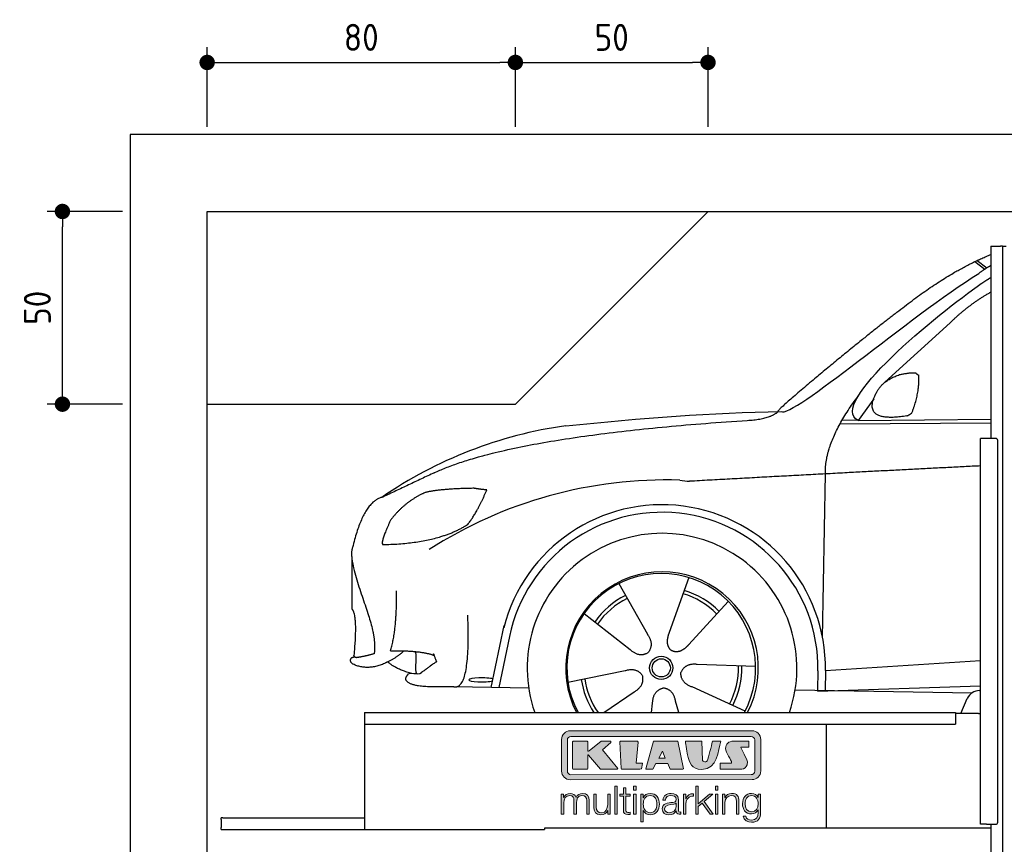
# Model space of a CAD drawing. Header units: millimetres. Extents: x -287 to 6264, y -293 to 3898.
# Tile 2 of 3: x -287 to 2269, y 1758 to 3898. Entities that reach past the tile are written whole.
import ezdxf

# ---------------------------------------------------------------- set-up
doc = ezdxf.new("R2010")
doc.units = ezdxf.units.MM
for name, color, linetype in [('4', 3, 'Continuous'), ('5', 3, 'Continuous'), ('Car', 10, 'Continuous'), ('Logo', 7, 'Continuous')]:
    doc.layers.add(name, color=color, linetype=linetype)
doc.styles.get("Standard").update_dxf_attribs({"font": 'ISOCP.SHX'})
doc.dimstyles.new('GEN-ISO$0', dxfattribs={"dimscale": 20, "dimtxt": 3.5, "dimasz": 2, "dimexe": 2, "dimexo": 1, "dimgap": 1.5, "dimtad": 1, "dimdec": 1, "dimlfac": 0.1, "dimdsep": 46, "dimtxsty": 'STANDARD', "dimblk": 'PUNKT', "dimcen": 2, "dimclrd": 256, "dimclre": 256, "dimclrt": 2, "dimadec": 0, "dimazin": 0, "dimtp": 0.1, "dimtm": 0.1, "dimtfac": 0.71, "dimtdec": 1, "dimtmove": 2, "dimatfit": 3, "dimldrblk": 'PUNKT', "dimfxl": 1, "dimtolj": 1, "dimarcsym": 0})

# ---------------------------------------------------------------- blocks, each defined once
blk = doc.blocks.new('PUNKT')
at = {"layer": '4', "color": 0, "linetype": 'ByBlock'}
blk.add_line((-0.5, 0), (-1, 0), dxfattribs=at)
at = {"layer": '4', "color": 0, "linetype": 'ByBlock', "const_width": 0.5}
blk.add_lwpolyline([(-0.25, 0, 1), (0.25, 0, 1)], format="xyb", close=True, dxfattribs=at)
blk = doc.blocks.new('*D4')
at = {"layer": '5', "lineweight": -2}
for p, q in [((-20, 3400), (-215.7, 3400)), ((-175.7, 2940), (-175.7, 3360)), ((-20, 2900), (-215.7, 2900))]:
    blk.add_line(p, q, dxfattribs=at)
at = {"layer": 'DEFPOINTS', "color": 0}
for p in [(-175.7, 3400), (0, 3400), (0, 2900)]:
    blk.add_point(p, dxfattribs=at)
at = {"layer": '5', "lineweight": -2, "xscale": 40, "yscale": 40, "zscale": 40}
for p, rotation in [((-175.7, 3400), 90), ((-175.7, 2900), 270)]:
    blk.add_blockref('PUNKT', p, dxfattribs=dict(at, rotation=rotation))
at = {"layer": '5', "color": 2, "insert": (-240.7, 3150), "char_height": 70, "attachment_point": 5, "rotation": 90}
blk.add_mtext('\\A1;50', dxfattribs=at)
blk = doc.blocks.new('*D5')
at = {"layer": '5', "lineweight": -2}
for p, q in [((200, 3620), (200, 3826.7)), ((1000, 3620), (1000, 3826.7)), ((240, 3786.7), (960, 3786.7))]:
    blk.add_line(p, q, dxfattribs=at)
at = {"layer": 'DEFPOINTS', "color": 0}
for p in [(1000, 3786.7), (200, 3600), (1000, 3600)]:
    blk.add_point(p, dxfattribs=at)
at = {"layer": '5', "lineweight": -2, "xscale": 40, "yscale": 40, "zscale": 40, "rotation": 180}
blk.add_blockref('PUNKT', (200, 3786.7), dxfattribs=at)
at = {"layer": '5', "lineweight": -2, "xscale": 40, "yscale": 40, "zscale": 40}
blk.add_blockref('PUNKT', (1000, 3786.7), dxfattribs=at)
at = {"layer": '5', "color": 2, "insert": (600, 3851.7), "char_height": 70, "attachment_point": 5}
blk.add_mtext('\\A1;80', dxfattribs=at)
blk = doc.blocks.new('*D6')
at = {"layer": '5', "lineweight": -2}
for p, q in [((1000, 3620), (1000, 3826.7)), ((1500, 3620), (1500, 3826.7)), ((1040, 3786.7), (1460, 3786.7))]:
    blk.add_line(p, q, dxfattribs=at)
at = {"layer": 'DEFPOINTS', "color": 0}
for p in [(1500, 3786.7), (1000, 3600), (1500, 3600)]:
    blk.add_point(p, dxfattribs=at)
at = {"layer": '5', "lineweight": -2, "xscale": 40, "yscale": 40, "zscale": 40, "rotation": 180}
blk.add_blockref('PUNKT', (1000, 3786.7), dxfattribs=at)
at = {"layer": '5', "lineweight": -2, "xscale": 40, "yscale": 40, "zscale": 40}
blk.add_blockref('PUNKT', (1500, 3786.7), dxfattribs=at)
at = {"layer": '5', "color": 2, "insert": (1250, 3851.7), "char_height": 70, "attachment_point": 5}
blk.add_mtext('\\A1;50', dxfattribs=at)
blk = doc.blocks.new('KLAUS')
at = {"layer": 'Logo'}
h = blk.add_hatch(color=8, dxfattribs=at)
h.dxf.hatch_style = 2
edge = h.paths.add_edge_path()
edge.add_spline(control_points=[(3.6, 29.09), (2.88, 29.09), (2.3, 28.51), (2.3, 27.8), (2.3, 27.8), (2.3, 16.11), (2.3, 16.11), (2.3, 15.39), (2.88, 14.81), (3.6, 14.81), (3.6, 14.81), (71.16, 14.81), (71.16, 14.81), (71.88, 14.81), (72.46, 15.39), (72.46, 16.11), (72.46, 16.11), (72.46, 27.8), (72.46, 27.8), (72.46, 28.51), (71.88, 29.09), (71.16, 29.09), (71.16, 29.09), (3.6, 29.09), (3.6, 29.09), (3.6, 29.09), (3.6, 29.09), (3.6, 29.09)], knot_values=[0, 0, 0, 0, 1, 1, 1, 2, 2, 2, 3, 3, 3, 4, 4, 4, 5, 5, 5, 6, 6, 6, 7, 7, 7, 8, 8, 8, 9, 9, 9, 9], degree=3, periodic=0)
edge = h.paths.add_edge_path()
edge.add_spline(control_points=[(3.35, 31.23), (3.35, 31.23), (71.47, 31.23), (71.47, 31.23), (73.26, 31.23), (74.71, 29.77), (74.71, 27.99), (74.71, 27.99), (74.71, 16.17), (74.71, 16.17), (74.71, 14.38), (73.26, 12.93), (71.47, 12.93), (71.47, 12.93), (3.35, 12.93), (3.35, 12.93), (1.56, 12.93), (0.11, 14.38), (0.11, 16.17), (0.11, 16.17), (0.11, 27.99), (0.11, 27.99), (0.11, 29.77), (1.56, 31.23), (3.35, 31.23), (3.35, 31.23), (3.35, 31.23), (3.35, 31.23)], knot_values=[0, 0, 0, 0, 1, 1, 1, 2, 2, 2, 3, 3, 3, 4, 4, 4, 5, 5, 5, 6, 6, 6, 7, 7, 7, 8, 8, 8, 9, 9, 9, 9], degree=3, periodic=0)
h = blk.add_hatch(color=8, dxfattribs=at)
h.dxf.hatch_style = 2
edge = h.paths.add_edge_path()
edge.add_spline(control_points=[(4.5, 27.33), (4.5, 27.33), (9.7, 27.33), (9.7, 27.33), (9.84, 27.33), (9.96, 27.22), (9.96, 27.08), (9.96, 27.08), (9.96, 23.69), (9.96, 23.69), (9.96, 23.69), (9.94, 23.64), (10.04, 23.59), (10.14, 23.53), (10.2, 23.57), (10.2, 23.57), (10.2, 23.57), (10.51, 23.75), (10.51, 23.75), (10.51, 23.75), (14.94, 27.33), (14.94, 27.33), (14.94, 27.33), (18.41, 27.33), (18.41, 27.33), (18.41, 27.33), (18.49, 27.33), (18.56, 27.2), (18.65, 27.04), (18.53, 26.91), (18.53, 26.91), (18.53, 26.91), (15.49, 24.11), (15.49, 24.11), (15.49, 24.11), (21.14, 17.06), (21.14, 17.06), (21.14, 17.06), (21.13, 16.91), (21.13, 16.91), (21.08, 16.84), (20.99, 16.82), (20.99, 16.82), (20.99, 16.82), (14.7, 16.82), (14.7, 16.82), (14.7, 16.82), (10.26, 22.17), (10.26, 22.17), (10.26, 22.17), (10.19, 22.24), (10.08, 22.21), (9.97, 22.18), (9.96, 22.11), (9.96, 22.11), (9.96, 22.11), (9.96, 17.08), (9.96, 17.08), (9.96, 16.94), (9.84, 16.82), (9.7, 16.82), (9.7, 16.82), (4.5, 16.82), (4.5, 16.82), (4.36, 16.82), (4.25, 16.94), (4.25, 17.08), (4.25, 17.08), (4.25, 27.08), (4.25, 27.08), (4.25, 27.22), (4.36, 27.33), (4.5, 27.33), (4.5, 27.33), (4.5, 27.33), (4.5, 27.33)], knot_values=[0, 0, 0, 0, 1, 1, 1, 2, 2, 2, 3, 3, 3, 4, 4, 4, 5, 5, 5, 6, 6, 6, 7, 7, 7, 8, 8, 8, 9, 9, 9, 10, 10, 10, 11, 11, 11, 12, 12, 12, 13, 13, 13, 14, 14, 14, 15, 15, 15, 16, 16, 16, 17, 17, 17, 18, 18, 18, 19, 19, 19, 20, 20, 20, 21, 21, 21, 22, 22, 22, 23, 23, 23, 24, 24, 24, 25, 25, 25, 25], degree=3, periodic=0)
h = blk.add_hatch(color=8, dxfattribs=at)
h.dxf.hatch_style = 2
h.paths.add_polyline_path([(22.42, 17.06), (21.97, 27.15), (22.24, 27.33), (28.55, 27.33), (28.86, 26.97), (28.01, 19.08), (30.26, 19.07), (30.44, 18.95), (30.08, 16.95), (29.49, 16.82), (22.6, 16.82)])
h = blk.add_hatch(color=8, dxfattribs=at)
h.paths.add_polyline_path([(36.52, 21.01), (38.93, 21.01), (37.87, 23.57)])
h.paths.add_polyline_path([(34.52, 27.33), (43.65, 27.33), (45.76, 16.94), (45.57, 16.82), (40.83, 16.82), (39.89, 18.95), (35.42, 18.95), (34.27, 16.82), (31.78, 16.82), (31.66, 17)])
h = blk.add_hatch(color=8, dxfattribs=at)
h.dxf.hatch_style = 2
edge = h.paths.add_edge_path()
edge.add_spline(control_points=[(52.69, 27.32), (52.69, 27.32), (52.88, 20.14), (52.88, 20.14), (53.01, 19.89), (53.2, 19.77), (53.43, 19.71), (53.91, 19.59), (54.43, 19.57), (54.64, 20.03), (55.23, 21.34), (56.27, 25.45), (56.6, 27.33), (56.6, 27.33), (59.77, 27.33), (59.77, 27.33), (58.77, 23.9), (58.56, 16.82), (52.63, 16.76), (48.72, 16.72), (48.01, 19.35), (47.27, 22.24), (46.89, 23.68), (46.54, 27.33), (46.54, 27.33), (46.54, 27.33), (52.69, 27.32), (52.69, 27.32), (52.69, 27.32), (52.69, 27.32), (52.69, 27.32)], knot_values=[0, 0, 0, 0, 1, 1, 1, 2, 2, 2, 3, 3, 3, 4, 4, 4, 5, 5, 5, 6, 6, 6, 7, 7, 7, 8, 8, 8, 9, 9, 9, 10, 10, 10, 10], degree=3, periodic=0)
h = blk.add_hatch(color=8, dxfattribs=at)
h.dxf.hatch_style = 2
edge = h.paths.add_edge_path()
edge.add_spline(control_points=[(64.46, 27.33), (64.46, 27.33), (70.31, 27.33), (70.31, 27.33), (70.31, 26.52), (70.31, 26.02), (70.31, 25.12), (70.31, 25.12), (67.3, 25.12), (67.3, 25.12), (67.24, 25.04), (67.25, 25.11), (67.25, 24.91), (67.25, 24.88), (69.73, 20.38), (69.73, 19.57), (69.73, 16.4), (67.22, 16.81), (65.9, 16.82), (65.9, 16.82), (59.59, 16.82), (59.59, 16.82), (59.59, 17.76), (59.59, 18.23), (59.59, 19.14), (59.59, 19.14), (63.75, 19.14), (63.75, 19.14), (63.82, 19.22), (63.81, 19.11), (63.81, 19.31), (63.81, 20.32), (61.58, 23.06), (61.58, 24.63), (61.58, 26.33), (62.83, 27.34), (64.46, 27.33), (64.46, 27.33), (64.46, 27.33), (64.46, 27.33)], knot_values=[0, 0, 0, 0, 1, 1, 1, 2, 2, 2, 3, 3, 3, 4, 4, 4, 5, 5, 5, 6, 6, 6, 7, 7, 7, 8, 8, 8, 9, 9, 9, 10, 10, 10, 11, 11, 11, 12, 12, 12, 13, 13, 13, 13], degree=3, periodic=0)
h = blk.add_hatch(color=30, dxfattribs=at)
h.dxf.hatch_style = 2
edge = h.paths.add_edge_path()
edge.add_spline(control_points=[(0, 0), (0, 0), (0.92, 0), (0.92, 0), (0.92, 0), (0.92, 4.22), (0.92, 4.22), (0.94, 5.8), (1.58, 7), (3.18, 7), (4.35, 7), (4.77, 6.15), (4.76, 5.12), (4.76, 5.12), (4.76, 0), (4.76, 0), (4.76, 0), (5.68, 0), (5.68, 0), (5.68, 0), (5.68, 4.27), (5.68, 4.27), (5.68, 5.68), (6.14, 7), (7.73, 7), (9.05, 7), (9.52, 6.32), (9.52, 5.08), (9.52, 5.08), (9.52, 0), (9.52, 0), (9.52, 0), (10.44, 0), (10.44, 0), (10.44, 0), (10.44, 5.12), (10.44, 5.12), (10.44, 6.91), (9.59, 7.77), (7.94, 7.77), (6.94, 7.77), (5.99, 7.29), (5.54, 6.3), (5.26, 7.29), (4.36, 7.77), (3.37, 7.77), (2.17, 7.77), (1.38, 7.19), (0.89, 6.28), (0.89, 6.28), (0.85, 6.28), (0.85, 6.28), (0.85, 6.28), (0.85, 7.55), (0.85, 7.55), (0.85, 7.55), (0, 7.55), (0, 7.55), (0, 7.55), (0, 0), (0, 0), (0, 0), (0, 0), (0, 0)], knot_values=[0, 0, 0, 0, 1, 1, 1, 2, 2, 2, 3, 3, 3, 4, 4, 4, 5, 5, 5, 6, 6, 6, 7, 7, 7, 8, 8, 8, 9, 9, 9, 10, 10, 10, 11, 11, 11, 12, 12, 12, 13, 13, 13, 14, 14, 14, 15, 15, 15, 16, 16, 16, 17, 17, 17, 18, 18, 18, 19, 19, 19, 20, 20, 20, 21, 21, 21, 21], degree=3, periodic=0)
h = blk.add_hatch(color=30, dxfattribs=at)
h.dxf.hatch_style = 2
edge = h.paths.add_edge_path()
edge.add_spline(control_points=[(18.31, 7.55), (18.31, 7.55), (17.39, 7.55), (17.39, 7.55), (17.39, 7.55), (17.39, 3.59), (17.39, 3.59), (17.39, 2.05), (16.7, 0.56), (15.12, 0.56), (13.66, 0.56), (13.15, 1.27), (13.1, 2.64), (13.1, 2.64), (13.1, 7.55), (13.1, 7.55), (13.1, 7.55), (12.18, 7.55), (12.18, 7.55), (12.18, 7.55), (12.18, 2.65), (12.18, 2.65), (12.18, 0.89), (12.93, -0.22), (14.83, -0.22), (15.96, -0.22), (16.95, 0.35), (17.44, 1.36), (17.44, 1.36), (17.47, 1.36), (17.47, 1.36), (17.47, 1.36), (17.47, 0), (17.47, 0), (17.47, 0), (18.31, 0), (18.31, 0), (18.31, 0), (18.31, 7.55), (18.31, 7.55), (18.31, 7.55), (18.31, 7.55), (18.31, 7.55)], knot_values=[0, 0, 0, 0, 1, 1, 1, 2, 2, 2, 3, 3, 3, 4, 4, 4, 5, 5, 5, 6, 6, 6, 7, 7, 7, 8, 8, 8, 9, 9, 9, 10, 10, 10, 11, 11, 11, 12, 12, 12, 13, 13, 13, 14, 14, 14, 14], degree=3, periodic=0)
h = blk.add_hatch(color=30, dxfattribs=at)
h.dxf.hatch_style = 2
h.paths.add_polyline_path([(20.07, 0), (20.99, 0), (20.99, 10.45), (20.07, 10.45)])
h = blk.add_hatch(color=30, dxfattribs=at)
h.dxf.hatch_style = 2
edge = h.paths.add_edge_path()
edge.add_spline(control_points=[(24.22, 9.82), (24.22, 9.82), (23.3, 9.82), (23.3, 9.82), (23.3, 9.82), (23.3, 7.55), (23.3, 7.55), (23.3, 7.55), (21.98, 7.55), (21.98, 7.55), (21.98, 7.55), (21.98, 6.78), (21.98, 6.78), (21.98, 6.78), (23.3, 6.78), (23.3, 6.78), (23.3, 6.78), (23.3, 1.61), (23.3, 1.61), (23.28, 0.32), (23.71, -0.09), (24.94, -0.09), (25.22, -0.09), (25.48, -0.06), (25.76, -0.06), (25.76, -0.06), (25.76, 0.73), (25.76, 0.73), (25.5, 0.7), (25.23, 0.69), (24.97, 0.69), (24.31, 0.73), (24.22, 1.08), (24.22, 1.68), (24.22, 1.68), (24.22, 6.78), (24.22, 6.78), (24.22, 6.78), (25.76, 6.78), (25.76, 6.78), (25.76, 6.78), (25.76, 7.55), (25.76, 7.55), (25.76, 7.55), (24.22, 7.55), (24.22, 7.55), (24.22, 7.55), (24.22, 9.82), (24.22, 9.82), (24.22, 9.82), (24.22, 9.82), (24.22, 9.82)], knot_values=[0, 0, 0, 0, 1, 1, 1, 2, 2, 2, 3, 3, 3, 4, 4, 4, 5, 5, 5, 6, 6, 6, 7, 7, 7, 8, 8, 8, 9, 9, 9, 10, 10, 10, 11, 11, 11, 12, 12, 12, 13, 13, 13, 14, 14, 14, 15, 15, 15, 16, 16, 16, 17, 17, 17, 17], degree=3, periodic=0)
h = blk.add_hatch(color=30, dxfattribs=at)
h.paths.add_polyline_path([(27.1, 0), (28.03, 0), (28.03, 7.55), (27.1, 7.55)])
h.paths.add_polyline_path([(27.1, 8.98), (28.03, 8.98), (28.03, 10.45), (27.1, 10.45)])
h = blk.add_hatch(color=30, dxfattribs=at)
edge = h.paths.add_edge_path()
edge.add_spline(control_points=[(35.84, 3.78), (35.84, 2.21), (35.12, 0.56), (33.37, 0.56), (31.4, 0.56), (30.72, 2.21), (30.72, 3.78), (30.72, 5.49), (31.33, 7), (33.37, 7), (35.12, 7), (35.84, 5.34), (35.84, 3.78), (35.84, 3.78), (35.84, 3.78), (35.84, 3.78)], knot_values=[0, 0, 0, 0, 1, 1, 1, 2, 2, 2, 3, 3, 3, 4, 4, 4, 5, 5, 5, 5], degree=3, periodic=0)
edge = h.paths.add_edge_path()
edge.add_spline(control_points=[(29.79, -2.8), (29.79, -2.8), (30.72, -2.8), (30.72, -2.8), (30.72, -2.8), (30.72, 1.43), (30.72, 1.43), (30.72, 1.43), (30.74, 1.43), (30.74, 1.43), (31.14, 0.35), (32.24, -0.22), (33.37, -0.22), (35.66, -0.22), (36.76, 1.64), (36.76, 3.78), (36.76, 5.91), (35.66, 7.77), (33.37, 7.77), (32.15, 7.77), (31.1, 7.14), (30.67, 6.12), (30.67, 6.12), (30.64, 6.12), (30.64, 6.12), (30.64, 6.12), (30.64, 7.55), (30.64, 7.55), (30.64, 7.55), (29.79, 7.55), (29.79, 7.55), (29.79, 7.55), (29.79, -2.8), (29.79, -2.8), (29.79, -2.8), (29.79, -2.8), (29.79, -2.8)], knot_values=[0, 0, 0, 0, 1, 1, 1, 2, 2, 2, 3, 3, 3, 4, 4, 4, 5, 5, 5, 6, 6, 6, 7, 7, 7, 8, 8, 8, 9, 9, 9, 10, 10, 10, 11, 11, 11, 12, 12, 12, 12], degree=3, periodic=0)
h = blk.add_hatch(color=30, dxfattribs=at)
edge = h.paths.add_edge_path()
edge.add_spline(control_points=[(43.03, 2.93), (43.04, 1.45), (41.8, 0.56), (40.39, 0.56), (39.53, 0.56), (38.71, 1.13), (38.71, 2.05), (38.71, 3.53), (40.66, 3.51), (42.22, 3.79), (42.47, 3.84), (42.88, 3.91), (43, 4.13), (43, 4.13), (43.03, 4.13), (43.03, 4.13), (43.03, 4.13), (43.03, 2.93), (43.03, 2.93), (43.03, 2.93), (43.03, 2.93), (43.03, 2.93)], knot_values=[0, 0, 0, 0, 1, 1, 1, 2, 2, 2, 3, 3, 3, 4, 4, 4, 5, 5, 5, 6, 6, 6, 7, 7, 7, 7], degree=3, periodic=0)
edge = h.paths.add_edge_path()
edge.add_spline(control_points=[(39.03, 5.24), (39.06, 6.47), (39.91, 7), (41.05, 7), (42.14, 7), (43.03, 6.69), (43.03, 5.45), (43.03, 4.61), (42.6, 4.51), (41.84, 4.42), (39.85, 4.19), (37.79, 4.11), (37.79, 1.99), (37.79, 0.47), (38.93, -0.22), (40.32, -0.22), (41.77, -0.22), (42.43, 0.34), (43.07, 1.32), (43.07, 1.32), (43.1, 1.32), (43.1, 1.32), (43.1, 0.53), (43.25, 0), (44.19, 0), (44.43, 0), (44.58, 0.01), (44.79, 0.06), (44.79, 0.06), (44.79, 0.83), (44.79, 0.83), (44.71, 0.81), (44.6, 0.78), (44.49, 0.78), (44.13, 0.78), (43.95, 0.98), (43.95, 1.33), (43.95, 1.33), (43.95, 5.34), (43.95, 5.34), (43.95, 7.36), (42.5, 7.77), (41.17, 7.77), (39.44, 7.77), (38.2, 7.01), (38.11, 5.24), (38.11, 5.24), (39.03, 5.24), (39.03, 5.24), (39.03, 5.24), (39.03, 5.24), (39.03, 5.24)], knot_values=[0, 0, 0, 0, 1, 1, 1, 2, 2, 2, 3, 3, 3, 4, 4, 4, 5, 5, 5, 6, 6, 6, 7, 7, 7, 8, 8, 8, 9, 9, 9, 10, 10, 10, 11, 11, 11, 12, 12, 12, 13, 13, 13, 14, 14, 14, 15, 15, 15, 16, 16, 16, 17, 17, 17, 17], degree=3, periodic=0)
h = blk.add_hatch(color=30, dxfattribs=at)
h.dxf.hatch_style = 2
edge = h.paths.add_edge_path()
edge.add_spline(control_points=[(45.79, 0), (45.79, 0), (46.71, 0), (46.71, 0), (46.71, 0), (46.71, 4.03), (46.71, 4.03), (46.71, 5.59), (47.85, 6.82), (49.52, 6.73), (49.52, 6.73), (49.52, 7.66), (49.52, 7.66), (48.16, 7.72), (47.14, 7), (46.67, 5.78), (46.67, 5.78), (46.64, 5.78), (46.64, 5.78), (46.64, 5.78), (46.64, 7.55), (46.64, 7.55), (46.64, 7.55), (45.79, 7.55), (45.79, 7.55), (45.79, 7.55), (45.79, 0), (45.79, 0), (45.79, 0), (45.79, 0), (45.79, 0)], knot_values=[0, 0, 0, 0, 1, 1, 1, 2, 2, 2, 3, 3, 3, 4, 4, 4, 5, 5, 5, 6, 6, 6, 7, 7, 7, 8, 8, 8, 9, 9, 9, 10, 10, 10, 10], degree=3, periodic=0)
h = blk.add_hatch(color=30, dxfattribs=at)
h.dxf.hatch_style = 2
h.paths.add_polyline_path([(50.4, 0), (51.32, 0), (51.32, 2.87), (52.82, 4.11), (55.8, 0), (56.96, 0), (53.52, 4.76), (56.74, 7.55), (55.51, 7.55), (51.32, 3.89), (51.32, 10.45), (50.4, 10.45)])
h = blk.add_hatch(color=30, dxfattribs=at)
h.paths.add_polyline_path([(57.74, 0), (58.66, 0), (58.66, 7.55), (57.74, 7.55)])
h.paths.add_polyline_path([(57.74, 8.98), (58.66, 8.98), (58.66, 10.45), (57.74, 10.45)])
h = blk.add_hatch(color=30, dxfattribs=at)
h.dxf.hatch_style = 2
edge = h.paths.add_edge_path()
edge.add_spline(control_points=[(60.41, 0), (60.41, 0), (61.33, 0), (61.33, 0), (61.33, 0), (61.33, 4.41), (61.33, 4.41), (61.36, 5.89), (62.24, 7), (63.7, 7), (65.2, 7), (65.62, 6.02), (65.62, 4.71), (65.62, 4.71), (65.62, 0), (65.62, 0), (65.62, 0), (66.54, 0), (66.54, 0), (66.54, 0), (66.54, 4.86), (66.54, 4.86), (66.54, 6.66), (65.9, 7.77), (63.78, 7.77), (62.71, 7.77), (61.7, 7.16), (61.36, 6.25), (61.36, 6.25), (61.33, 6.25), (61.33, 6.25), (61.33, 6.25), (61.33, 7.55), (61.33, 7.55), (61.33, 7.55), (60.41, 7.55), (60.41, 7.55), (60.41, 7.55), (60.41, 0), (60.41, 0), (60.41, 0), (60.41, 0), (60.41, 0)], knot_values=[0, 0, 0, 0, 1, 1, 1, 2, 2, 2, 3, 3, 3, 4, 4, 4, 5, 5, 5, 6, 6, 6, 7, 7, 7, 8, 8, 8, 9, 9, 9, 10, 10, 10, 11, 11, 11, 12, 12, 12, 13, 13, 13, 14, 14, 14, 14], degree=3, periodic=0)
h = blk.add_hatch(color=30, dxfattribs=at)
edge = h.paths.add_edge_path()
edge.add_spline(control_points=[(71.32, 0.86), (69.62, 0.86), (68.83, 2.34), (68.83, 3.86), (68.83, 5.43), (69.56, 7), (71.32, 7), (73.06, 7), (73.75, 5.34), (73.75, 3.86), (73.75, 2.33), (72.91, 0.86), (71.32, 0.86), (71.32, 0.86), (71.32, 0.86), (71.32, 0.86)], knot_values=[0, 0, 0, 0, 1, 1, 1, 2, 2, 2, 3, 3, 3, 4, 4, 4, 5, 5, 5, 5], degree=3, periodic=0)
edge = h.paths.add_edge_path()
edge.add_spline(control_points=[(74.67, 7.55), (74.67, 7.55), (73.75, 7.55), (73.75, 7.55), (73.75, 7.55), (73.75, 6.25), (73.75, 6.25), (73.75, 6.25), (73.72, 6.25), (73.72, 6.25), (73.35, 7.09), (72.41, 7.77), (71.32, 7.77), (69.13, 7.77), (67.9, 6.05), (67.9, 3.97), (67.9, 1.82), (68.9, 0.09), (71.32, 0.09), (72.4, 0.09), (73.29, 0.72), (73.72, 1.64), (73.72, 1.64), (73.75, 1.64), (73.75, 1.64), (73.75, 1.64), (73.75, 0.61), (73.75, 0.61), (73.75, -1.23), (73.01, -2.24), (71.32, -2.24), (70.29, -2.24), (69.31, -1.85), (69.1, -0.73), (69.1, -0.73), (68.18, -0.73), (68.18, -0.73), (68.31, -2.34), (69.81, -3.02), (71.32, -3.02), (73.79, -3.02), (74.65, -1.64), (74.67, 0.61), (74.67, 0.61), (74.67, 7.55), (74.67, 7.55), (74.67, 7.55), (74.67, 7.55), (74.67, 7.55)], knot_values=[0, 0, 0, 0, 1, 1, 1, 2, 2, 2, 3, 3, 3, 4, 4, 4, 5, 5, 5, 6, 6, 6, 7, 7, 7, 8, 8, 8, 9, 9, 9, 10, 10, 10, 11, 11, 11, 12, 12, 12, 13, 13, 13, 14, 14, 14, 15, 15, 15, 16, 16, 16, 16], degree=3, periodic=0)
at = {"layer": 'Logo', "lineweight": 0}
for points in [[(22.42, 17.06), (21.97, 27.15), (22.24, 27.33), (28.55, 27.33), (28.86, 26.97), (28.01, 19.08), (30.26, 19.07), (30.44, 18.95), (30.08, 16.95), (29.49, 16.82), (22.6, 16.82), (22.42, 17.06), (22.42, 17.06)], [(34.52, 27.33), (43.65, 27.33), (45.76, 16.94), (45.57, 16.82), (40.83, 16.82), (39.89, 18.95), (35.42, 18.95), (34.27, 16.82), (31.78, 16.82), (31.66, 17), (34.52, 27.33), (34.52, 27.33)], [(36.52, 21.01), (38.93, 21.01), (37.87, 23.57), (36.52, 21.01), (36.52, 21.01)], [(20.07, 0), (20.99, 0), (20.99, 10.45), (20.07, 10.45), (20.07, 0), (20.07, 0)], [(27.1, 8.98), (28.03, 8.98), (28.03, 10.45), (27.1, 10.45), (27.1, 8.98), (27.1, 8.98)], [(27.1, 0), (28.03, 0), (28.03, 7.55), (27.1, 7.55), (27.1, 0), (27.1, 0)], [(50.4, 0), (51.32, 0), (51.32, 2.87), (52.82, 4.11), (55.8, 0), (56.96, 0), (53.52, 4.76), (56.74, 7.55), (55.51, 7.55), (51.32, 3.89), (51.32, 10.45), (50.4, 10.45), (50.4, 0), (50.4, 0)], [(57.74, 8.98), (58.66, 8.98), (58.66, 10.45), (57.74, 10.45), (57.74, 8.98), (57.74, 8.98)], [(57.74, 0), (58.66, 0), (58.66, 7.55), (57.74, 7.55), (57.74, 0), (57.74, 0)]]:
    blk.add_lwpolyline(points, dxfattribs=at)
for points, knots in [([(3.35, 31.23), (3.35, 31.23), (71.47, 31.23), (71.47, 31.23), (73.26, 31.23), (74.71, 29.77), (74.71, 27.99), (74.71, 27.99), (74.71, 16.17), (74.71, 16.17), (74.71, 14.38), (73.26, 12.93), (71.47, 12.93), (71.47, 12.93), (3.35, 12.93), (3.35, 12.93), (1.56, 12.93), (0.11, 14.38), (0.11, 16.17), (0.11, 16.17), (0.11, 27.99), (0.11, 27.99), (0.11, 29.77), (1.56, 31.23), (3.35, 31.23), (3.35, 31.23), (3.35, 31.23), (3.35, 31.23)], [0, 0, 0, 0, 1, 1, 1, 2, 2, 2, 3, 3, 3, 4, 4, 4, 5, 5, 5, 6, 6, 6, 7, 7, 7, 8, 8, 8, 9, 9, 9, 9]), ([(3.6, 29.09), (2.88, 29.09), (2.3, 28.51), (2.3, 27.8), (2.3, 27.8), (2.3, 16.11), (2.3, 16.11), (2.3, 15.39), (2.88, 14.81), (3.6, 14.81), (3.6, 14.81), (71.16, 14.81), (71.16, 14.81), (71.88, 14.81), (72.46, 15.39), (72.46, 16.11), (72.46, 16.11), (72.46, 27.8), (72.46, 27.8), (72.46, 28.51), (71.88, 29.09), (71.16, 29.09), (71.16, 29.09), (3.6, 29.09), (3.6, 29.09), (3.6, 29.09), (3.6, 29.09), (3.6, 29.09)], [0, 0, 0, 0, 1, 1, 1, 2, 2, 2, 3, 3, 3, 4, 4, 4, 5, 5, 5, 6, 6, 6, 7, 7, 7, 8, 8, 8, 9, 9, 9, 9]), ([(4.5, 27.33), (4.5, 27.33), (9.7, 27.33), (9.7, 27.33), (9.84, 27.33), (9.96, 27.22), (9.96, 27.08), (9.96, 27.08), (9.96, 23.69), (9.96, 23.69), (9.96, 23.69), (9.94, 23.64), (10.04, 23.59), (10.14, 23.53), (10.2, 23.57), (10.2, 23.57), (10.2, 23.57), (10.51, 23.75), (10.51, 23.75), (10.51, 23.75), (14.94, 27.33), (14.94, 27.33), (14.94, 27.33), (18.41, 27.33), (18.41, 27.33), (18.41, 27.33), (18.49, 27.33), (18.56, 27.2), (18.65, 27.04), (18.53, 26.91), (18.53, 26.91), (18.53, 26.91), (15.49, 24.11), (15.49, 24.11), (15.49, 24.11), (21.14, 17.06), (21.14, 17.06), (21.14, 17.06), (21.13, 16.91), (21.13, 16.91), (21.08, 16.84), (20.99, 16.82), (20.99, 16.82), (20.99, 16.82), (14.7, 16.82), (14.7, 16.82), (14.7, 16.82), (10.26, 22.17), (10.26, 22.17), (10.26, 22.17), (10.19, 22.24), (10.08, 22.21), (9.97, 22.18), (9.96, 22.11), (9.96, 22.11), (9.96, 22.11), (9.96, 17.08), (9.96, 17.08), (9.96, 16.94), (9.84, 16.82), (9.7, 16.82), (9.7, 16.82), (4.5, 16.82), (4.5, 16.82), (4.36, 16.82), (4.25, 16.94), (4.25, 17.08), (4.25, 17.08), (4.25, 27.08), (4.25, 27.08), (4.25, 27.22), (4.36, 27.33), (4.5, 27.33), (4.5, 27.33), (4.5, 27.33), (4.5, 27.33)], [0, 0, 0, 0, 1, 1, 1, 2, 2, 2, 3, 3, 3, 4, 4, 4, 5, 5, 5, 6, 6, 6, 7, 7, 7, 8, 8, 8, 9, 9, 9, 10, 10, 10, 11, 11, 11, 12, 12, 12, 13, 13, 13, 14, 14, 14, 15, 15, 15, 16, 16, 16, 17, 17, 17, 18, 18, 18, 19, 19, 19, 20, 20, 20, 21, 21, 21, 22, 22, 22, 23, 23, 23, 24, 24, 24, 25, 25, 25, 25]), ([(52.69, 27.32), (52.69, 27.32), (52.88, 20.14), (52.88, 20.14), (53.01, 19.89), (53.2, 19.77), (53.43, 19.71), (53.91, 19.59), (54.43, 19.57), (54.64, 20.03), (55.23, 21.34), (56.27, 25.45), (56.6, 27.33), (56.6, 27.33), (59.77, 27.33), (59.77, 27.33), (58.77, 23.9), (58.56, 16.82), (52.63, 16.76), (48.72, 16.72), (48.01, 19.35), (47.27, 22.24), (46.89, 23.68), (46.54, 27.33), (46.54, 27.33), (46.54, 27.33), (52.69, 27.32), (52.69, 27.32), (52.69, 27.32), (52.69, 27.32), (52.69, 27.32)], [0, 0, 0, 0, 1, 1, 1, 2, 2, 2, 3, 3, 3, 4, 4, 4, 5, 5, 5, 6, 6, 6, 7, 7, 7, 8, 8, 8, 9, 9, 9, 10, 10, 10, 10]), ([(64.46, 27.33), (64.46, 27.33), (70.31, 27.33), (70.31, 27.33), (70.31, 26.52), (70.31, 26.02), (70.31, 25.12), (70.31, 25.12), (67.3, 25.12), (67.3, 25.12), (67.24, 25.04), (67.25, 25.11), (67.25, 24.91), (67.25, 24.88), (69.73, 20.38), (69.73, 19.57), (69.73, 16.4), (67.22, 16.81), (65.9, 16.82), (65.9, 16.82), (59.59, 16.82), (59.59, 16.82), (59.59, 17.76), (59.59, 18.23), (59.59, 19.14), (59.59, 19.14), (63.75, 19.14), (63.75, 19.14), (63.82, 19.22), (63.81, 19.11), (63.81, 19.31), (63.81, 20.32), (61.58, 23.06), (61.58, 24.63), (61.58, 26.33), (62.83, 27.34), (64.46, 27.33), (64.46, 27.33), (64.46, 27.33), (64.46, 27.33)], [0, 0, 0, 0, 1, 1, 1, 2, 2, 2, 3, 3, 3, 4, 4, 4, 5, 5, 5, 6, 6, 6, 7, 7, 7, 8, 8, 8, 9, 9, 9, 10, 10, 10, 11, 11, 11, 12, 12, 12, 13, 13, 13, 13]), ([(0, 0), (0, 0), (0.92, 0), (0.92, 0), (0.92, 0), (0.92, 4.22), (0.92, 4.22), (0.94, 5.8), (1.58, 7), (3.18, 7), (4.35, 7), (4.77, 6.15), (4.76, 5.12), (4.76, 5.12), (4.76, 0), (4.76, 0), (4.76, 0), (5.68, 0), (5.68, 0), (5.68, 0), (5.68, 4.27), (5.68, 4.27), (5.68, 5.68), (6.14, 7), (7.73, 7), (9.05, 7), (9.52, 6.32), (9.52, 5.08), (9.52, 5.08), (9.52, 0), (9.52, 0), (9.52, 0), (10.44, 0), (10.44, 0), (10.44, 0), (10.44, 5.12), (10.44, 5.12), (10.44, 6.91), (9.59, 7.77), (7.94, 7.77), (6.94, 7.77), (5.99, 7.29), (5.54, 6.3), (5.26, 7.29), (4.36, 7.77), (3.37, 7.77), (2.17, 7.77), (1.38, 7.19), (0.89, 6.28), (0.89, 6.28), (0.85, 6.28), (0.85, 6.28), (0.85, 6.28), (0.85, 7.55), (0.85, 7.55), (0.85, 7.55), (0, 7.55), (0, 7.55), (0, 7.55), (0, 0), (0, 0), (0, 0), (0, 0), (0, 0)], [0, 0, 0, 0, 1, 1, 1, 2, 2, 2, 3, 3, 3, 4, 4, 4, 5, 5, 5, 6, 6, 6, 7, 7, 7, 8, 8, 8, 9, 9, 9, 10, 10, 10, 11, 11, 11, 12, 12, 12, 13, 13, 13, 14, 14, 14, 15, 15, 15, 16, 16, 16, 17, 17, 17, 18, 18, 18, 19, 19, 19, 20, 20, 20, 21, 21, 21, 21]), ([(18.31, 7.55), (18.31, 7.55), (17.39, 7.55), (17.39, 7.55), (17.39, 7.55), (17.39, 3.59), (17.39, 3.59), (17.39, 2.05), (16.7, 0.56), (15.12, 0.56), (13.66, 0.56), (13.15, 1.27), (13.1, 2.64), (13.1, 2.64), (13.1, 7.55), (13.1, 7.55), (13.1, 7.55), (12.18, 7.55), (12.18, 7.55), (12.18, 7.55), (12.18, 2.65), (12.18, 2.65), (12.18, 0.89), (12.93, -0.22), (14.83, -0.22), (15.96, -0.22), (16.95, 0.35), (17.44, 1.36), (17.44, 1.36), (17.47, 1.36), (17.47, 1.36), (17.47, 1.36), (17.47, 0), (17.47, 0), (17.47, 0), (18.31, 0), (18.31, 0), (18.31, 0), (18.31, 7.55), (18.31, 7.55), (18.31, 7.55), (18.31, 7.55), (18.31, 7.55)], [0, 0, 0, 0, 1, 1, 1, 2, 2, 2, 3, 3, 3, 4, 4, 4, 5, 5, 5, 6, 6, 6, 7, 7, 7, 8, 8, 8, 9, 9, 9, 10, 10, 10, 11, 11, 11, 12, 12, 12, 13, 13, 13, 14, 14, 14, 14]), ([(24.22, 9.82), (24.22, 9.82), (23.3, 9.82), (23.3, 9.82), (23.3, 9.82), (23.3, 7.55), (23.3, 7.55), (23.3, 7.55), (21.98, 7.55), (21.98, 7.55), (21.98, 7.55), (21.98, 6.78), (21.98, 6.78), (21.98, 6.78), (23.3, 6.78), (23.3, 6.78), (23.3, 6.78), (23.3, 1.61), (23.3, 1.61), (23.28, 0.32), (23.71, -0.09), (24.94, -0.09), (25.22, -0.09), (25.48, -0.06), (25.76, -0.06), (25.76, -0.06), (25.76, 0.73), (25.76, 0.73), (25.5, 0.7), (25.23, 0.69), (24.97, 0.69), (24.31, 0.73), (24.22, 1.08), (24.22, 1.68), (24.22, 1.68), (24.22, 6.78), (24.22, 6.78), (24.22, 6.78), (25.76, 6.78), (25.76, 6.78), (25.76, 6.78), (25.76, 7.55), (25.76, 7.55), (25.76, 7.55), (24.22, 7.55), (24.22, 7.55), (24.22, 7.55), (24.22, 9.82), (24.22, 9.82), (24.22, 9.82), (24.22, 9.82), (24.22, 9.82)], [0, 0, 0, 0, 1, 1, 1, 2, 2, 2, 3, 3, 3, 4, 4, 4, 5, 5, 5, 6, 6, 6, 7, 7, 7, 8, 8, 8, 9, 9, 9, 10, 10, 10, 11, 11, 11, 12, 12, 12, 13, 13, 13, 14, 14, 14, 15, 15, 15, 16, 16, 16, 17, 17, 17, 17]), ([(29.79, -2.8), (29.79, -2.8), (30.72, -2.8), (30.72, -2.8), (30.72, -2.8), (30.72, 1.43), (30.72, 1.43), (30.72, 1.43), (30.74, 1.43), (30.74, 1.43), (31.14, 0.35), (32.24, -0.22), (33.37, -0.22), (35.66, -0.22), (36.76, 1.64), (36.76, 3.78), (36.76, 5.91), (35.66, 7.77), (33.37, 7.77), (32.15, 7.77), (31.1, 7.14), (30.67, 6.12), (30.67, 6.12), (30.64, 6.12), (30.64, 6.12), (30.64, 6.12), (30.64, 7.55), (30.64, 7.55), (30.64, 7.55), (29.79, 7.55), (29.79, 7.55), (29.79, 7.55), (29.79, -2.8), (29.79, -2.8), (29.79, -2.8), (29.79, -2.8), (29.79, -2.8)], [0, 0, 0, 0, 1, 1, 1, 2, 2, 2, 3, 3, 3, 4, 4, 4, 5, 5, 5, 6, 6, 6, 7, 7, 7, 8, 8, 8, 9, 9, 9, 10, 10, 10, 11, 11, 11, 12, 12, 12, 12]), ([(39.03, 5.24), (39.06, 6.47), (39.91, 7), (41.05, 7), (42.14, 7), (43.03, 6.69), (43.03, 5.45), (43.03, 4.61), (42.6, 4.51), (41.84, 4.42), (39.85, 4.19), (37.79, 4.11), (37.79, 1.99), (37.79, 0.47), (38.93, -0.22), (40.32, -0.22), (41.77, -0.22), (42.43, 0.34), (43.07, 1.32), (43.07, 1.32), (43.1, 1.32), (43.1, 1.32), (43.1, 0.53), (43.25, 0), (44.19, 0), (44.43, 0), (44.58, 0.01), (44.79, 0.06), (44.79, 0.06), (44.79, 0.83), (44.79, 0.83), (44.71, 0.81), (44.6, 0.78), (44.49, 0.78), (44.13, 0.78), (43.95, 0.98), (43.95, 1.33), (43.95, 1.33), (43.95, 5.34), (43.95, 5.34), (43.95, 7.36), (42.5, 7.77), (41.17, 7.77), (39.44, 7.77), (38.2, 7.01), (38.11, 5.24), (38.11, 5.24), (39.03, 5.24), (39.03, 5.24), (39.03, 5.24), (39.03, 5.24), (39.03, 5.24)], [0, 0, 0, 0, 1, 1, 1, 2, 2, 2, 3, 3, 3, 4, 4, 4, 5, 5, 5, 6, 6, 6, 7, 7, 7, 8, 8, 8, 9, 9, 9, 10, 10, 10, 11, 11, 11, 12, 12, 12, 13, 13, 13, 14, 14, 14, 15, 15, 15, 16, 16, 16, 17, 17, 17, 17]), ([(45.79, 0), (45.79, 0), (46.71, 0), (46.71, 0), (46.71, 0), (46.71, 4.03), (46.71, 4.03), (46.71, 5.59), (47.85, 6.82), (49.52, 6.73), (49.52, 6.73), (49.52, 7.66), (49.52, 7.66), (48.16, 7.72), (47.14, 7), (46.67, 5.78), (46.67, 5.78), (46.64, 5.78), (46.64, 5.78), (46.64, 5.78), (46.64, 7.55), (46.64, 7.55), (46.64, 7.55), (45.79, 7.55), (45.79, 7.55), (45.79, 7.55), (45.79, 0), (45.79, 0), (45.79, 0), (45.79, 0), (45.79, 0)], [0, 0, 0, 0, 1, 1, 1, 2, 2, 2, 3, 3, 3, 4, 4, 4, 5, 5, 5, 6, 6, 6, 7, 7, 7, 8, 8, 8, 9, 9, 9, 10, 10, 10, 10]), ([(60.41, 0), (60.41, 0), (61.33, 0), (61.33, 0), (61.33, 0), (61.33, 4.41), (61.33, 4.41), (61.36, 5.89), (62.24, 7), (63.7, 7), (65.2, 7), (65.62, 6.02), (65.62, 4.71), (65.62, 4.71), (65.62, 0), (65.62, 0), (65.62, 0), (66.54, 0), (66.54, 0), (66.54, 0), (66.54, 4.86), (66.54, 4.86), (66.54, 6.66), (65.9, 7.77), (63.78, 7.77), (62.71, 7.77), (61.7, 7.16), (61.36, 6.25), (61.36, 6.25), (61.33, 6.25), (61.33, 6.25), (61.33, 6.25), (61.33, 7.55), (61.33, 7.55), (61.33, 7.55), (60.41, 7.55), (60.41, 7.55), (60.41, 7.55), (60.41, 0), (60.41, 0), (60.41, 0), (60.41, 0), (60.41, 0)], [0, 0, 0, 0, 1, 1, 1, 2, 2, 2, 3, 3, 3, 4, 4, 4, 5, 5, 5, 6, 6, 6, 7, 7, 7, 8, 8, 8, 9, 9, 9, 10, 10, 10, 11, 11, 11, 12, 12, 12, 13, 13, 13, 14, 14, 14, 14]), ([(74.67, 7.55), (74.67, 7.55), (73.75, 7.55), (73.75, 7.55), (73.75, 7.55), (73.75, 6.25), (73.75, 6.25), (73.75, 6.25), (73.72, 6.25), (73.72, 6.25), (73.35, 7.09), (72.41, 7.77), (71.32, 7.77), (69.13, 7.77), (67.9, 6.05), (67.9, 3.97), (67.9, 1.82), (68.9, 0.09), (71.32, 0.09), (72.4, 0.09), (73.29, 0.72), (73.72, 1.64), (73.72, 1.64), (73.75, 1.64), (73.75, 1.64), (73.75, 1.64), (73.75, 0.61), (73.75, 0.61), (73.75, -1.23), (73.01, -2.24), (71.32, -2.24), (70.29, -2.24), (69.31, -1.85), (69.1, -0.73), (69.1, -0.73), (68.18, -0.73), (68.18, -0.73), (68.31, -2.34), (69.81, -3.02), (71.32, -3.02), (73.79, -3.02), (74.65, -1.64), (74.67, 0.61), (74.67, 0.61), (74.67, 7.55), (74.67, 7.55), (74.67, 7.55), (74.67, 7.55), (74.67, 7.55)], [0, 0, 0, 0, 1, 1, 1, 2, 2, 2, 3, 3, 3, 4, 4, 4, 5, 5, 5, 6, 6, 6, 7, 7, 7, 8, 8, 8, 9, 9, 9, 10, 10, 10, 11, 11, 11, 12, 12, 12, 13, 13, 13, 14, 14, 14, 15, 15, 15, 16, 16, 16, 16]), ([(35.84, 3.78), (35.84, 2.21), (35.12, 0.56), (33.37, 0.56), (31.4, 0.56), (30.72, 2.21), (30.72, 3.78), (30.72, 5.49), (31.33, 7), (33.37, 7), (35.12, 7), (35.84, 5.34), (35.84, 3.78), (35.84, 3.78), (35.84, 3.78), (35.84, 3.78)], [0, 0, 0, 0, 1, 1, 1, 2, 2, 2, 3, 3, 3, 4, 4, 4, 5, 5, 5, 5]), ([(43.03, 2.93), (43.04, 1.45), (41.8, 0.56), (40.39, 0.56), (39.53, 0.56), (38.71, 1.13), (38.71, 2.05), (38.71, 3.53), (40.66, 3.51), (42.22, 3.79), (42.47, 3.84), (42.88, 3.91), (43, 4.13), (43, 4.13), (43.03, 4.13), (43.03, 4.13), (43.03, 4.13), (43.03, 2.93), (43.03, 2.93), (43.03, 2.93), (43.03, 2.93), (43.03, 2.93)], [0, 0, 0, 0, 1, 1, 1, 2, 2, 2, 3, 3, 3, 4, 4, 4, 5, 5, 5, 6, 6, 6, 7, 7, 7, 7]), ([(71.32, 0.86), (69.62, 0.86), (68.83, 2.34), (68.83, 3.86), (68.83, 5.43), (69.56, 7), (71.32, 7), (73.06, 7), (73.75, 5.34), (73.75, 3.86), (73.75, 2.33), (72.91, 0.86), (71.32, 0.86), (71.32, 0.86), (71.32, 0.86), (71.32, 0.86)], [0, 0, 0, 0, 1, 1, 1, 2, 2, 2, 3, 3, 3, 4, 4, 4, 5, 5, 5, 5])]:
    blk.add_open_spline(points, degree=3, knots=knots, dxfattribs=at)

msp = doc.modelspace()

# ---------------------------------------------------------------- linework, layer by layer
for p, q in [((1000, 2900), (1500, 3400)), ((2234.07, 3310), (2244.07, 3310)), ((2234.07, 3310), (2234.07, 2811)), ((2244.07, 3310), (2259.07, 3310)), ((2264.07, 3310), (2259.07, 3310)), ((2264.07, 3310), (2274.07, 3310)), ((2264.07, 3310), (2264.07, 478.78)), ((200, 2900), (1000, 2900)), ((2223.07, 2811), (2207.07, 2811)), ((2207.07, 1861), (2207.07, 2811)), ((2207.07, 1853), (2207.07, 2810)), ((2247.07, 2811), (2223.07, 2811)), ((2252.07, 1816), (2252.07, 2806)), ((2252.07, 1815), (2252.07, 2805)), ((2204.96, 2157), (2207.07, 2157)), ((2155.82, 2097), (2172.89, 2136.03)), ((608.57, 2100), (2142.07, 2100)), ((608.57, 2100), (608.57, 1796)), ((2142.07, 2100), (2142.07, 2070)), ((2202.07, 2097), (2142.07, 2097)), ((2202.07, 2097), (2207.07, 2097)), ((608.57, 2070), (2142.07, 2070)), ((1807.07, 2070), (1807.07, 1800)), ((2207.07, 1810), (2207.07, 1853)), ((2207.07, 1811), (2207.07, 1853)), ((236, 1822), (236, 1827)), ((241, 1827), (236, 1827)), ((236, 1822), (236, 1802)), ((241, 1827), (608.57, 1827)), ((236, 1796), (236, 1802)), ((236, 1796), (1076, 1796)), ((2234.07, 1800), (1076, 1800)), ((1076, 1800), (1076, 1796)), ((2223.07, 1810), (2207.07, 1810)), ((2223.07, 1810), (2247.07, 1810)), ((2234.07, 1810), (2234.07, 434.01))]:
    msp.add_line(p, q)
msp.add_lwpolyline([(5600, 200), (5600, 3600), (0, 3600), (0, 0), (5600, 0), (5698.53, 0), (5718.66, 47.94), (5691.11, 115.73), (5726.08, 149.63), (5711.24, 200), (200, 200), (200, 3400), (5400, 3400), (5400, 200)])
for centre, radius, start, end in [((2247.07, 2806), 5, 0, 90), ((2204.96, 2122), 35, 90, 156.37062), ((2247.07, 1815), 5, 270, 0)]:
    msp.add_arc(centre, radius, start, end)
at = {"layer": 'Car'}
for p, q in [((2198.63, 3272.89), (2223.7, 3253.46)), ((2192.84, 3270.12), (2218.56, 3250.17)), ((2128.74, 3111.42), (1959.35, 2957.47)), ((1930.08, 2914.03), (1889.48, 2858)), ((1842.58, 2848.65), (2234.07, 2851.77)), ((1889.48, 2858), (1848.25, 2858.69)), ((1889.48, 2858), (2234.07, 2861.33)), ((1797.55, 2293.47), (1804.75, 2719.01)), ((575.88, 2496.78), (575.88, 2368.52)), ((1268.4, 2434.56), (1343.04, 2302.81)), ((1450.55, 2449.95), (1399.08, 2307.55)), ((1552.66, 2388.18), (1450.43, 2276.48)), ((1178.11, 2356.53), (1297.63, 2263.57)), ((937.54, 2165.22), (970.94, 2325.65)), ((984.66, 2297.38), (957.07, 2164.87)), ((1623.59, 2219.71), (1472.25, 2224.66)), ((1804.85, 2208.92), (2207.07, 2234.58)), ((1136.46, 2178.54), (1284.82, 2208.82)), ((1785.24, 2208.07), (1784.38, 2157.67)), ((1804.85, 2208.92), (1804.11, 2156.35)), ((1034.53, 2163.49), (840.3, 2166.95)), ((1229.16, 2100), (1308.11, 2153.5)), ((1596.4, 2103.51), (1458.57, 2166.22)), ((1726.18, 2158.65), (2185.21, 2150.89)), ((1784.35, 2155.74), (2207.07, 2168.88)), ((1795.23, 2156.07), (1795.26, 2157.49)), ((1353.46, 2100), (1356.22, 2124.4)), ((1424.54, 2100), (1416.03, 2129.45))]:
    msp.add_line(p, q, dxfattribs=at)
for radius in [30.15, 23.62]:
    msp.add_circle((1378.62, 2215.75), radius, dxfattribs=at)
for centre, radius, start, end in [((1287.63, 1732.58), 1122.35, 98.03945, 124.43769), ((1392.26, 1562.23), 1141.19, 88.24876, 122.67118), ((1453.57, 2817.25), 117.37, 256.98552, 269.18838), ((1380.73, 2214.91), 424.16, 359.19082, 165.72893), ((1380.73, 2214.91), 404.56, 359.03154, 168.23743), ((1380.73, 2214.91), 350, 340.83344, 199.16656), ((1380.73, 2214.91), 250, 332.63602, 207.36398), ((1378.62, 2215.75), 245, 331.80734, 208.19266), ((1378.62, 2215.75), 209.64, 116.262, 145.39945), ((1378.62, 2215.75), 200.65, 44.11518, 73.54628), ((1378.62, 2215.75), 209.64, 44.262, 73.39945), ((1378.62, 2215.75), 200.65, 116.11518, 145.54628), ((1378.62, 2215.75), 200.65, 332.11518, 1.54628), ((1378.62, 2215.75), 209.64, 332.262, 1.39945), ((1378.62, 2215.75), 209.64, 188.262, 213.51296), ((1378.62, 2215.75), 200.65, 188.11518, 215.23021)]:
    msp.add_arc(centre, radius, start, end, dxfattribs=at)
msp.add_ellipse((912.85, 2184.64), major_axis=(33.6, 0), ratio=0.1572738, start_param=0.5134726, end_param=5.7042414, dxfattribs=at)
for points, degree in [([(1985.58, 3134.41), (2120.66, 3242.96), (2234.07, 3288.36)], 2), ([(2234.07, 3259.81), (2218.77, 3250.75), (2202.73, 3239.42)], 2), ([(1689.61, 2880.64), (1716.97, 2861.87), (2025.25, 3128.81), (2202.73, 3239.42)], 3), ([(2209.33, 3212.74), (2221.32, 3221.09), (2234.07, 3228.54)], 2), ([(1889.48, 2858), (1806.11, 2897.3), (2097.89, 3136.31), (2209.33, 3212.74)], 3), ([(2234.07, 3190.52), (2175.86, 3157.95), (2128.74, 3111.42)], 2), ([(1985.58, 3134.41), (1905.04, 3073.17), (1803.43, 2988.79), (1675.07, 2882.38), (1681.02, 2880.52)], 4), ([(1938.18, 2931.76), (1954.41, 2962.19), (1997, 2976.64)], 2), ([(1997, 2976.64), (2025.66, 2982.66), (2038.56, 2981.55)], 2), ([(2029.2, 2877.39), (2050.12, 2930.58), (2047.11, 2975.44)], 2), ([(2038.56, 2981.55), (2044.66, 2975.54), (2047.11, 2975.44)], 2), ([(1804.75, 2719.01), (1801.63, 2802.55), (1889.46, 2920.67)], 2), ([(2015.75, 2869.59), (1893.7, 2849.73), (1938.18, 2931.76)], 2), ([(1130.67, 2843.9), (1326.81, 2863.64), (1511.89, 2878.41), (1689.61, 2880.64)], 3), ([(1601.92, 2858), (1656.94, 2860.37), (1680.72, 2879.51)], 2), ([(2015.75, 2869.59), (2021.75, 2871.37), (2029.2, 2877.39)], 2), ([(789.55, 2722.04), (993.15, 2818.02), (1601.92, 2858)], 2), ([(2207.07, 2739.79), (1850.36, 2721.91), (1451.91, 2699.88)], 2), ([(789.55, 2722.04), (655.87, 2658.93)], 1), ([(655.87, 2658.93), (605.79, 2648.6), (577.38, 2528.32)], 2), ([(765.95, 2670.79), (712.37, 2647.11), (676.28, 2599.27)], 2), ([(892.83, 2681.71), (806.6, 2680.6), (765.95, 2670.79)], 2), ([(876.53, 2588.1), (904.07, 2623.83), (925.48, 2677.37)], 2), ([(925.48, 2677.37), (907.71, 2679.28), (892.83, 2681.71)], 2), ([(676.28, 2599.27), (655.85, 2556.13), (653.85, 2538)], 2), ([(655.13, 2535.7), (799.6, 2538.01), (876.53, 2588.1)], 2), ([(653.85, 2538), (657.2, 2537.85), (655.13, 2535.7)], 2), ([(577.38, 2528.32), (559.21, 2482.48), (633.81, 2337.21), (637.47, 2299.75), (633.64, 2252.57)], 4), ([(676.28, 2260.12), (693.23, 2320.5), (691.43, 2415.37)], 2), ([(575.88, 2368.52), (590.59, 2350.3), (580.73, 2247.93)], 2), ([(840.3, 2166.95), (884.19, 2156.33), (876.53, 2352.86)], 2), ([(1343.04, 2302.81), (1361.08, 2276.42), (1344.32, 2255.44)], 2), ([(1399.08, 2307.55), (1394.54, 2295), (1390.59, 2280.97), (1394.96, 2267.17), (1405.77, 2260.63)], 4), ([(1450.43, 2276.48), (1441.42, 2266.64), (1430.83, 2256.62), (1416.57, 2254.1), (1405.77, 2260.63)], 4), ([(633.64, 2252.57), (609.3, 2245.35), (587.64, 2242.14)], 2), ([(666.65, 2230.5), (692.57, 2242.95), (710.71, 2259.92)], 2), ([(676.28, 2260.12), (755.54, 2261.41), (789.55, 2247.93)], 2), ([(743.93, 2200.59), (738.62, 2207.37), (746.04, 2257.1), (739.99, 2258.15)], 3), ([(789.55, 2247.93), (783.95, 2260.94), (795.47, 2231.37)], 2), ([(1297.63, 2263.57), (1321.13, 2241.9), (1344.32, 2255.44)], 2), ([(578.68, 2225.18), (567.43, 2233.31), (575.43, 2242.5)], 2), ([(575.43, 2242.5), (578.82, 2243.66), (582.39, 2244.6)], 2), ([(666.65, 2230.5), (621.2, 2206.47), (578.68, 2225.18)], 2), ([(587.64, 2242.14), (581.32, 2243.5), (580.73, 2247.93)], 2), ([(728.05, 2202.05), (686.41, 2213.52), (669.1, 2231.7)], 2), ([(795.47, 2231.37), (794.22, 2231.75), (756.59, 2203.55)], 2), ([(1472.25, 2224.66), (1440.5, 2228.38), (1429.7, 2203.8)], 2), ([(719.9, 2196.64), (725.93, 2209.36), (744.75, 2194.68), (756.59, 2203.55)], 3), ([(1284.82, 2208.82), (1315.49, 2217.82), (1330.27, 2195.39)], 2), ([(1458.57, 2166.22), (1428.47, 2176.97), (1429.7, 2203.8)], 2), ([(1308.11, 2153.5), (1335.98, 2169.15), (1330.27, 2195.39)], 2), ([(1356.22, 2124.4), (1357.14, 2156.35), (1383.04, 2163.47)], 2), ([(1416.03, 2129.45), (1409.76, 2160.8), (1383.04, 2163.47)], 2)]:
    msp.add_open_spline(points, degree=degree, dxfattribs=at)
msp.add_open_spline([(840.3, 2166.95), (815.62, 2167.39), (760, 2163.32), (721.3, 2170.25), (711.51, 2186.73), (719.9, 2196.64)], degree=4, knots=[0, 0, 0, 0, 0, 0.5978658, 1, 1, 1, 1, 1], dxfattribs=at)

# ---------------------------------------------------------------- block references
at = {"layer": 'Logo', "xscale": 6.929133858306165, "yscale": 6.929133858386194, "zscale": 6.929133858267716, "rotation": 0.011070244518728}
msp.add_blockref('KLAUS', (1119.08, 1836.05), dxfattribs=at)

# ---------------------------------------------------------------- dimensions: what is measured, and where the dimension line sits
at = {"layer": '5'}
for base, p1, p2, picture, middle in [((1000, 3786.65), (200, 3600), (1000, 3600), '*D5', (600, 3851.65)), ((1500, 3786.65), (1000, 3600), (1500, 3600), '*D6', (1250, 3851.65))]:
    dim = msp.add_linear_dim(base=base, p1=p1, p2=p2, dimstyle='GEN-ISO$0', override={"dimlfac": 0.1}, dxfattribs=at)
    dim.commit()
    dim.dimension.update_dxf_attribs({"geometry": picture, "text_midpoint": middle})
dim = msp.add_linear_dim(base=(-175.68, 3400), p1=(0, 2900), p2=(0, 3400), angle=90, dimstyle='GEN-ISO$0', override={"dimlfac": 0.1}, dxfattribs=at)
dim.commit()
dim.dimension.update_dxf_attribs({"geometry": '*D4', "text_midpoint": (-240.68, 3150)})

doc.saveas('drawing.dxf')
